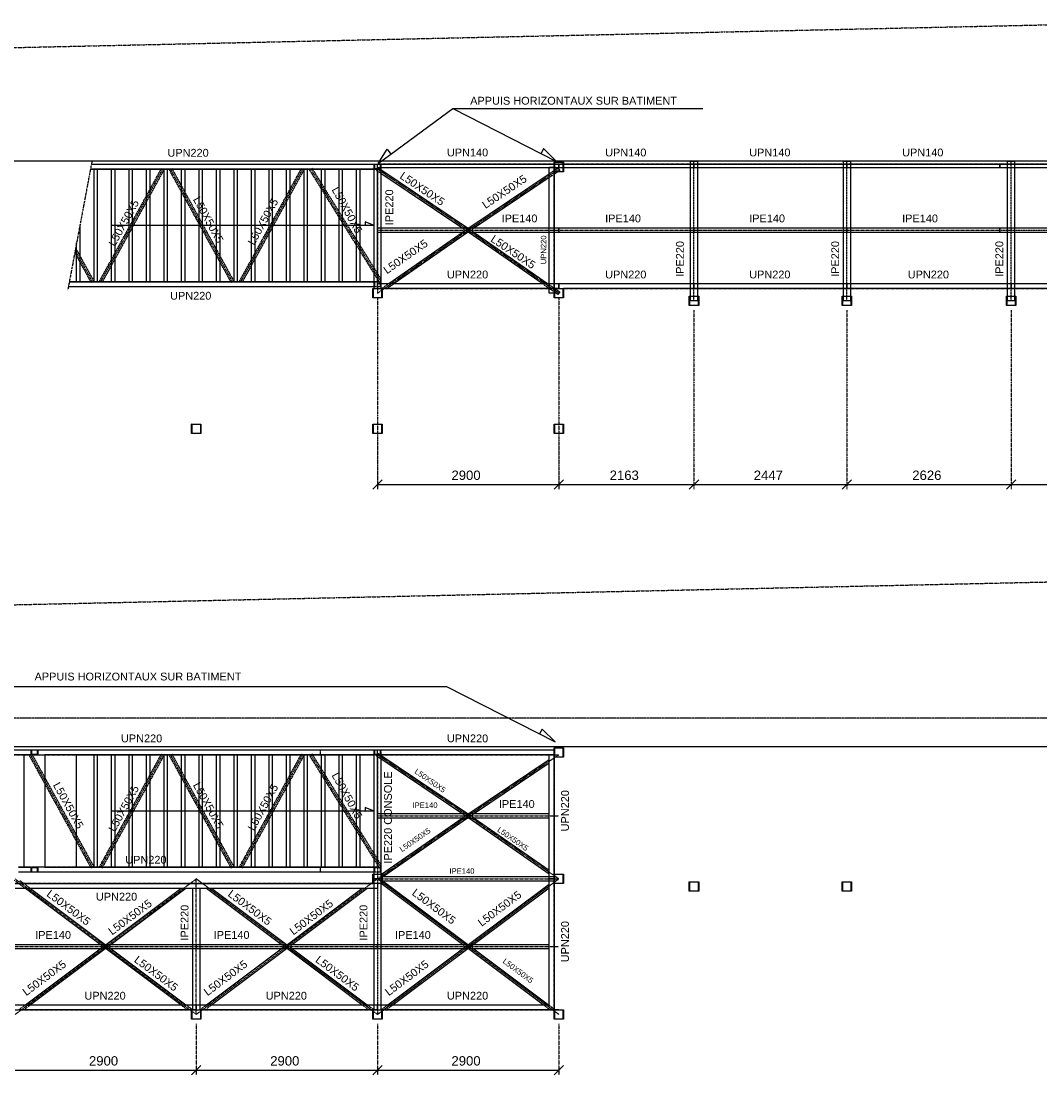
# Model space of a CAD drawing. Header units: millimetres. Extents: x -6159 to 201309, y -25780 to 10326.
# Tile 99 of 128: x 162693 to 164323, y -3581 to -1895. Entities that reach past the tile are written whole.
import ezdxf

# ---------------------------------------------------------------- set-up
doc = ezdxf.new("R2010")
doc.units = ezdxf.units.MM
for name, pattern in [('CENTER', [2, 1.25, -0.25, 0.25, -0.25]), ('DASHED', [0.75, 0.5, -0.25]), ('PHANTOM', [2.5, 1.25, -0.25, 0.25, -0.25, 0.25, -0.25])]:
    doc.linetypes.add(name, pattern=pattern)
for name, color, linetype in [('STRUCAD_01', 4, 'Continuous'), ('STRUCAD_05', 5, 'CENTER'), ('STRUCAD_10', 7, 'DASHED'), ('STRUCAD_15', 7, 'PHANTOM'), ('STRUCADDIM', 7, 'Continuous'), ('STRUCADDTX', 3, 'Continuous'), ('STRUCADSTK', 2, 'Continuous')]:
    doc.layers.add(name, color=color, linetype=linetype)
doc.styles.get("Standard").update_dxf_attribs({"font": 'arial.ttf'})

msp = doc.modelspace()

# ---------------------------------------------------------------- linework, layer by layer
at = {"layer": 'STRUCAD_01', "color": 4, "linetype": 'PHANTOM'}
for p, q in [((162248.427, -1946.787), (164604.097, -1894.852)), ((162262.472, -2838.042), (165679.607, -2762.702))]:
    msp.add_line(p, q, dxfattribs=at)
at = {"layer": 'STRUCAD_01', "color": 4, "linetype": 'Continuous'}
for p, q in [((164426.652, -2118.862), (162386.052, -2118.857)), ((162805.697, -2123.862), (163258.052, -2123.862)), ((163258.052, -2123.862), (163263.552, -2123.862)), ((163258.052, -2123.862), (163258.512, -2123.862)), ((163258.052, -2131.862), (163258.052, -2123.862)), ((163258.512, -2123.862), (163258.817, -2130.962)), ((163263.552, -2129.862), (163263.552, -2123.862)), ((163263.552, -2123.862), (163546.052, -2123.862)), ((163546.052, -2135.862), (163546.052, -2120.862)), ((163546.052, -2120.862), (163561.052, -2120.862)), ((163546.552, -2121.362), (163546.552, -2135.362)), ((163560.552, -2121.362), (163546.552, -2121.362)), ((163546.552, -2123.862), (163553.552, -2123.862)), ((163553.552, -2129.862), (163553.552, -2123.862)), ((163553.552, -2123.862), (163560.552, -2123.862)), ((163553.552, -2123.862), (163553.552, -2129.862)), ((163560.552, -2135.362), (163560.552, -2121.362)), ((163561.052, -2120.862), (163561.052, -2135.862)), ((163561.052, -2123.862), (163769.852, -2123.862)), ((163764.352, -2335.062), (163764.352, -2118.862)), ((163764.352, -2118.862), (163775.352, -2118.862)), ((163769.852, -2123.862), (163769.852, -2129.862)), ((163769.852, -2129.862), (163769.852, -2123.862)), ((163769.852, -2123.862), (164014.552, -2123.862)), ((163775.352, -2118.862), (163775.352, -2335.062)), ((164009.052, -2335.062), (164009.052, -2118.862)), ((164009.052, -2118.862), (164020.052, -2118.862)), ((164014.552, -2123.862), (164014.552, -2129.862)), ((164014.552, -2129.862), (164014.552, -2123.862)), ((164014.552, -2123.862), (164259.252, -2123.862)), ((164020.052, -2118.862), (164020.052, -2335.062)), ((164259.252, -2123.862), (164259.252, -2129.862)), ((164259.252, -2129.862), (164259.252, -2123.862)), ((164259.252, -2123.862), (164539.752, -2123.862)), ((164271.652, -2335.062), (164271.652, -2118.862)), ((164271.652, -2118.862), (164282.652, -2118.862)), ((164282.652, -2118.862), (164282.652, -2335.062)), ((162804.197, -2131.862), (162815.052, -2131.862)), ((163258.052, -2131.862), (162804.197, -2131.862)), ((162810.052, -2131.862), (162843.052, -2131.862)), ((162810.052, -2311.862), (162810.052, -2131.862)), ((162838.052, -2131.862), (162871.052, -2131.862)), ((162838.052, -2311.862), (162838.052, -2131.862)), ((162866.052, -2131.862), (162899.052, -2131.862)), ((162866.052, -2311.862), (162866.052, -2131.862)), ((162894.052, -2131.862), (162927.052, -2131.862)), ((162894.052, -2311.862), (162894.052, -2131.862)), ((162922.052, -2131.862), (162955.052, -2131.862)), ((162922.052, -2311.862), (162922.052, -2131.862)), ((162950.052, -2131.862), (162983.052, -2131.862)), ((162950.052, -2311.862), (162950.052, -2131.862)), ((162978.052, -2131.862), (163011.052, -2131.862)), ((162978.052, -2311.862), (162978.052, -2131.862)), ((163006.052, -2131.862), (163039.052, -2131.862)), ((163006.052, -2311.862), (163006.052, -2131.862)), ((163034.052, -2131.862), (163067.052, -2131.862)), ((163034.052, -2311.862), (163034.052, -2131.862)), ((163062.052, -2131.862), (163095.052, -2131.862)), ((163062.052, -2311.862), (163062.052, -2131.862)), ((163090.052, -2131.862), (163123.052, -2131.862)), ((163090.052, -2311.862), (163090.052, -2131.862)), ((163118.052, -2131.862), (163151.052, -2131.862)), ((163118.052, -2311.862), (163118.052, -2131.862)), ((163146.052, -2131.862), (163179.052, -2131.862)), ((163146.052, -2311.862), (163146.052, -2131.862)), ((163174.052, -2131.862), (163207.052, -2131.862)), ((163174.052, -2311.862), (163174.052, -2131.862)), ((163202.052, -2131.862), (163235.052, -2131.862)), ((163202.052, -2311.862), (163202.052, -2131.862)), ((163230.052, -2131.862), (163258.052, -2131.862)), ((163230.052, -2311.862), (163230.052, -2131.862)), ((163268.817, -2131.862), (163258.052, -2131.862)), ((163258.052, -2311.862), (163258.052, -2131.862)), ((163258.817, -2130.962), (163268.057, -2130.962)), ((163259.737, -2131.862), (163269.052, -2131.862)), ((163546.052, -2129.862), (163263.552, -2129.862)), ((163264.157, -2130.962), (163264.897, -2129.862)), ((163265.057, -2129.862), (163266.692, -2130.962)), ((163268.057, -2130.962), (163268.102, -2129.862)), ((163268.817, -2129.862), (163268.817, -2131.862)), ((163269.052, -2131.862), (163269.052, -2322.862)), ((163269.052, -2132.547), (163407.602, -2225.712)), ((163398.642, -2225.712), (163269.052, -2138.572)), ((163409.502, -2225.712), (163538.052, -2139.272)), ((163538.052, -2330.362), (163538.052, -2128.362)), ((163538.052, -2128.362), (163546.052, -2128.362)), ((163546.052, -2128.362), (163546.052, -2322.862)), ((163552.082, -2135.862), (163546.052, -2139.917)), ((163561.052, -2135.862), (163546.052, -2135.862)), ((163546.552, -2133.557), (163552.047, -2129.862)), ((163553.552, -2129.862), (163546.552, -2129.862)), ((163546.552, -2135.362), (163560.552, -2135.362)), ((163552.207, -2129.862), (163554.947, -2133.937)), ((163554.947, -2133.937), (163552.827, -2135.362)), ((163560.552, -2129.862), (163553.552, -2129.862)), ((163769.852, -2129.862), (163561.052, -2129.862)), ((164014.552, -2129.862), (163769.852, -2129.862)), ((164259.252, -2129.862), (164014.552, -2129.862)), ((164539.752, -2129.862), (164259.252, -2129.862)), ((163538.052, -2145.297), (163418.462, -2225.712)), ((163258.052, -2221.862), (162838.052, -2221.862)), ((163258.052, -2221.862), (163243.507, -2216.037)), ((163243.507, -2216.037), (163243.507, -2221.862)), ((163263.552, -2233.012), (163263.552, -2225.712)), ((163263.552, -2225.712), (163553.552, -2225.712)), ((163553.552, -2225.712), (163553.552, -2233.012)), ((163553.552, -2233.012), (163553.552, -2225.712)), ((163553.552, -2225.712), (163769.852, -2225.712)), ((163769.852, -2225.712), (163769.852, -2233.012)), ((163769.852, -2233.012), (163769.852, -2225.712)), ((163769.852, -2225.712), (164014.552, -2225.712)), ((164014.552, -2225.712), (164014.552, -2233.012)), ((164014.552, -2233.012), (164014.552, -2225.712)), ((164014.552, -2225.712), (164259.252, -2225.712)), ((164259.252, -2225.712), (164259.252, -2233.012)), ((164259.252, -2233.012), (164259.252, -2225.712)), ((164259.252, -2225.712), (164539.752, -2225.712)), ((163553.552, -2233.012), (163263.552, -2233.012)), ((163281.432, -2314.862), (163398.937, -2233.012)), ((163407.687, -2233.012), (163290.177, -2314.862)), ((163526.927, -2314.862), (163409.417, -2233.012)), ((163418.167, -2233.012), (163535.672, -2314.862)), ((163769.852, -2233.012), (163553.552, -2233.012)), ((164014.552, -2233.012), (163769.852, -2233.012)), ((164259.252, -2233.012), (164014.552, -2233.012)), ((164539.752, -2233.012), (164259.252, -2233.012)), ((162782.052, -2311.862), (162782.052, -2249.892)), ((163258.052, -2319.862), (162768.922, -2319.862)), ((162782.052, -2311.862), (162770.422, -2311.862)), ((162770.422, -2311.862), (163258.052, -2311.862)), ((162810.052, -2311.862), (162782.052, -2311.862)), ((162838.052, -2311.862), (162810.052, -2311.862)), ((162866.052, -2311.862), (162838.052, -2311.862)), ((162894.052, -2311.862), (162866.052, -2311.862)), ((162922.052, -2311.862), (162894.052, -2311.862)), ((162950.052, -2311.862), (162922.052, -2311.862)), ((162978.052, -2311.862), (162950.052, -2311.862)), ((163006.052, -2311.862), (162978.052, -2311.862)), ((163034.052, -2311.862), (163006.052, -2311.862)), ((163062.052, -2311.862), (163034.052, -2311.862)), ((163090.052, -2311.862), (163062.052, -2311.862)), ((163118.052, -2311.862), (163090.052, -2311.862)), ((163146.052, -2311.862), (163118.052, -2311.862)), ((163174.052, -2311.862), (163146.052, -2311.862)), ((163202.052, -2311.862), (163174.052, -2311.862)), ((163230.052, -2311.862), (163202.052, -2311.862)), ((163256.052, -2337.862), (163256.052, -2322.862)), ((163256.052, -2322.862), (163271.052, -2322.862)), ((163256.552, -2323.362), (163256.552, -2337.362)), ((163270.552, -2323.362), (163256.552, -2323.362)), ((163258.052, -2311.862), (163259.737, -2311.862)), ((163258.052, -2319.862), (163258.052, -2311.862)), ((163258.512, -2319.862), (163258.052, -2319.862)), ((163258.052, -2322.862), (163258.052, -2319.862)), ((163258.052, -2322.862), (163258.052, -2323.362)), ((163258.817, -2312.762), (163258.512, -2319.862)), ((163259.737, -2312.762), (163258.817, -2312.762)), ((163263.552, -2322.862), (163263.552, -2314.862)), ((163263.552, -2314.862), (163553.552, -2314.862)), ((163269.052, -2323.362), (163269.052, -2322.862)), ((163269.052, -2323.482), (163269.227, -2323.362)), ((163270.552, -2337.362), (163270.552, -2323.362)), ((163553.552, -2322.862), (163271.052, -2322.862)), ((163271.052, -2322.862), (163271.052, -2337.862)), ((163546.052, -2337.862), (163546.052, -2322.862)), ((163546.052, -2322.862), (163561.052, -2322.862)), ((163546.552, -2323.362), (163546.552, -2337.362)), ((163560.552, -2323.362), (163546.552, -2323.362)), ((163547.877, -2323.362), (163554.982, -2328.312)), ((163553.552, -2314.862), (163553.552, -2322.862)), ((163553.552, -2322.862), (163553.552, -2314.862)), ((163553.552, -2314.862), (163769.852, -2314.862)), ((163560.552, -2337.362), (163560.552, -2323.362)), ((163769.852, -2322.862), (163561.052, -2322.862)), ((163561.052, -2322.862), (163561.052, -2337.862)), ((163769.852, -2314.862), (163769.852, -2322.862)), ((163769.852, -2322.862), (163769.852, -2314.862)), ((163769.852, -2314.862), (164014.552, -2314.862)), ((164014.552, -2322.862), (163769.852, -2322.862)), ((164014.552, -2314.862), (164014.552, -2322.862)), ((164014.552, -2322.862), (164014.552, -2314.862)), ((164014.552, -2314.862), (164277.152, -2314.862)), ((164277.152, -2322.862), (164014.552, -2322.862)), ((164277.152, -2314.862), (164277.152, -2322.862)), ((164277.152, -2322.862), (164277.152, -2314.862)), ((164277.152, -2314.862), (164539.752, -2314.862)), ((164539.752, -2322.862), (164277.152, -2322.862)), ((163271.052, -2337.862), (163256.052, -2337.862)), ((163256.552, -2337.362), (163270.552, -2337.362)), ((163546.052, -2330.362), (163538.052, -2330.362)), ((163561.052, -2337.862), (163546.052, -2337.862)), ((163552.122, -2332.412), (163546.552, -2328.532)), ((163546.552, -2337.362), (163560.552, -2337.362)), ((163554.982, -2328.312), (163552.122, -2332.412)), ((163762.352, -2350.062), (163762.352, -2335.062)), ((163762.352, -2335.062), (163777.352, -2335.062)), ((163762.852, -2335.562), (163762.852, -2349.562)), ((163776.852, -2335.562), (163762.852, -2335.562)), ((163764.352, -2342.562), (163764.352, -2335.562)), ((163775.352, -2342.562), (163764.352, -2342.562)), ((163775.352, -2335.562), (163775.352, -2342.562)), ((163776.852, -2349.562), (163776.852, -2335.562)), ((163777.352, -2335.062), (163777.352, -2350.062)), ((164007.052, -2350.062), (164007.052, -2335.062)), ((164007.052, -2335.062), (164022.052, -2335.062)), ((164007.552, -2335.562), (164007.552, -2349.562)), ((164021.552, -2335.562), (164007.552, -2335.562)), ((164009.052, -2342.562), (164009.052, -2335.562)), ((164020.052, -2342.562), (164009.052, -2342.562)), ((164020.052, -2335.562), (164020.052, -2342.562)), ((164021.552, -2349.562), (164021.552, -2335.562)), ((164022.052, -2335.062), (164022.052, -2350.062)), ((164269.652, -2350.062), (164269.652, -2335.062)), ((164269.652, -2335.062), (164284.652, -2335.062)), ((164270.152, -2335.562), (164270.152, -2349.562)), ((164284.152, -2335.562), (164270.152, -2335.562)), ((164271.652, -2342.562), (164271.652, -2335.562)), ((164282.652, -2342.562), (164271.652, -2342.562)), ((164282.652, -2335.562), (164282.652, -2342.562)), ((164284.152, -2349.562), (164284.152, -2335.562)), ((164284.652, -2335.062), (164284.652, -2350.062)), ((163777.352, -2350.062), (163762.352, -2350.062)), ((163762.852, -2349.562), (163776.852, -2349.562)), ((164022.052, -2350.062), (164007.052, -2350.062)), ((164007.552, -2349.562), (164021.552, -2349.562)), ((164284.652, -2350.062), (164269.652, -2350.062)), ((164270.152, -2349.562), (164284.152, -2349.562)), ((162966.052, -2554.862), (162966.052, -2539.862)), ((162966.052, -2539.862), (162966.202, -2540.012)), ((162966.202, -2540.012), (162966.052, -2539.862)), ((162966.052, -2539.862), (162981.052, -2539.862)), ((162966.202, -2554.712), (162966.202, -2540.012)), ((162966.202, -2540.012), (162980.902, -2540.012)), ((162980.902, -2540.012), (162980.902, -2554.712)), ((162981.052, -2539.862), (162981.052, -2554.862)), ((163256.052, -2554.862), (163256.052, -2539.862)), ((163256.052, -2539.862), (163256.202, -2540.012)), ((163256.202, -2540.012), (163256.052, -2539.862)), ((163256.052, -2539.862), (163271.052, -2539.862)), ((163256.202, -2554.712), (163256.202, -2540.012)), ((163256.202, -2540.012), (163270.902, -2540.012)), ((163270.902, -2540.012), (163270.902, -2554.712)), ((163271.052, -2539.862), (163271.052, -2554.862)), ((163546.052, -2554.862), (163546.052, -2539.862)), ((163546.052, -2539.862), (163546.202, -2540.012)), ((163546.202, -2540.012), (163546.052, -2539.862)), ((163546.052, -2539.862), (163561.052, -2539.862)), ((163546.202, -2554.712), (163546.202, -2540.012)), ((163546.202, -2540.012), (163560.902, -2540.012)), ((163560.902, -2540.012), (163560.902, -2554.712)), ((163561.052, -2539.862), (163561.052, -2554.862)), ((162981.052, -2554.862), (162966.052, -2554.862)), ((162980.902, -2554.712), (162966.202, -2554.712)), ((163271.052, -2554.862), (163256.052, -2554.862)), ((163270.902, -2554.712), (163256.202, -2554.712)), ((163561.052, -2554.862), (163546.052, -2554.862)), ((163560.902, -2554.712), (163546.202, -2554.712)), ((164426.652, -3055.917), (162386.052, -3055.917)), ((162664.707, -3060.917), (162709.267, -3060.917)), ((162709.267, -3068.917), (162664.707, -3068.917)), ((162698.052, -3068.917), (162709.267, -3068.917)), ((162698.052, -3248.917), (162698.052, -3068.917)), ((162709.267, -3060.917), (162719.572, -3060.917)), ((162709.267, -3060.917), (162709.727, -3060.917)), ((162709.267, -3068.917), (162709.267, -3060.917)), ((162720.032, -3068.917), (162709.267, -3068.917)), ((162709.727, -3060.917), (162710.027, -3068.017)), ((162710.027, -3068.017), (162719.267, -3068.017)), ((162712.797, -3068.917), (162731.052, -3068.917)), ((162719.267, -3068.017), (162719.572, -3060.917)), ((162719.572, -3060.917), (162720.032, -3060.917)), ((162720.032, -3060.917), (163258.052, -3060.917)), ((162720.032, -3060.917), (162720.032, -3068.917)), ((163258.052, -3068.917), (162731.052, -3068.917)), ((162731.052, -3068.917), (162731.052, -3248.917)), ((162782.052, -3068.917), (162815.052, -3068.917)), ((162782.052, -3248.917), (162782.052, -3068.917)), ((162810.052, -3068.917), (162843.052, -3068.917)), ((162810.052, -3248.917), (162810.052, -3068.917)), ((162838.052, -3068.917), (162871.052, -3068.917)), ((162838.052, -3248.917), (162838.052, -3068.917)), ((162866.052, -3068.917), (162899.052, -3068.917)), ((162866.052, -3248.917), (162866.052, -3068.917)), ((162894.052, -3068.917), (162927.052, -3068.917)), ((162894.052, -3248.917), (162894.052, -3068.917)), ((162922.052, -3068.917), (162955.052, -3068.917)), ((162922.052, -3248.917), (162922.052, -3068.917)), ((162950.052, -3068.917), (162983.052, -3068.917)), ((162950.052, -3248.917), (162950.052, -3068.917)), ((162978.052, -3068.917), (163011.052, -3068.917)), ((162978.052, -3248.917), (162978.052, -3068.917)), ((163006.052, -3068.917), (163039.052, -3068.917)), ((163006.052, -3248.917), (163006.052, -3068.917)), ((163034.052, -3068.917), (163067.052, -3068.917)), ((163034.052, -3248.917), (163034.052, -3068.917)), ((163062.052, -3068.917), (163095.052, -3068.917)), ((163062.052, -3248.917), (163062.052, -3068.917)), ((163090.052, -3068.917), (163123.052, -3068.917)), ((163090.052, -3248.917), (163090.052, -3068.917)), ((163118.052, -3068.917), (163151.052, -3068.917)), ((163118.052, -3248.917), (163118.052, -3068.917)), ((163146.052, -3068.917), (163179.052, -3068.917)), ((163146.052, -3248.917), (163146.052, -3068.917)), ((163174.052, -3068.917), (163207.052, -3068.917)), ((163174.052, -3248.917), (163174.052, -3068.917)), ((163202.052, -3068.917), (163235.052, -3068.917)), ((163202.052, -3248.917), (163202.052, -3068.917)), ((163230.052, -3068.917), (163258.052, -3068.917)), ((163230.052, -3248.917), (163230.052, -3068.917)), ((163258.052, -3060.917), (163263.552, -3060.917)), ((163258.052, -3060.917), (163258.512, -3060.917)), ((163258.052, -3068.917), (163258.052, -3060.917)), ((163263.552, -3068.917), (163258.052, -3068.917)), ((163258.052, -3248.917), (163258.052, -3068.917)), ((163258.512, -3060.917), (163258.817, -3068.017)), ((163258.817, -3068.017), (163263.552, -3068.017)), ((163259.737, -3068.917), (163269.052, -3068.917)), ((163263.552, -3068.917), (163263.552, -3060.917)), ((163263.552, -3060.917), (163546.052, -3060.917)), ((163546.052, -3068.917), (163263.552, -3068.917)), ((163269.052, -3068.917), (163269.052, -3259.917)), ((163538.052, -3267.417), (163538.052, -3068.917)), ((163546.052, -3072.917), (163546.052, -3057.917)), ((163546.052, -3057.917), (163561.052, -3057.917)), ((163546.552, -3060.917), (163546.052, -3060.917)), ((163546.052, -3065.417), (163546.052, -3259.917)), ((163546.052, -3068.917), (163546.552, -3068.917)), ((163546.552, -3058.417), (163546.552, -3072.417)), ((163560.552, -3058.417), (163546.552, -3058.417)), ((163560.552, -3072.417), (163560.552, -3058.417)), ((163561.052, -3057.917), (163561.052, -3072.917)), ((163269.052, -3069.602), (163407.602, -3162.767)), ((163398.642, -3162.767), (163269.052, -3075.627)), ((163409.502, -3162.767), (163538.052, -3076.327)), ((163538.052, -3082.352), (163418.462, -3162.767)), ((163561.052, -3072.917), (163546.052, -3072.917)), ((163546.552, -3072.417), (163560.552, -3072.417)), ((163258.052, -3158.917), (163243.507, -3153.092)), ((163243.507, -3153.092), (163243.507, -3158.917)), ((163258.052, -3158.917), (162838.052, -3158.917)), ((163263.552, -3170.067), (163263.552, -3162.767)), ((163263.552, -3162.767), (163538.052, -3162.767)), ((163538.052, -3170.067), (163263.552, -3170.067)), ((163269.947, -3259.917), (163398.937, -3170.067)), ((163407.687, -3170.067), (163273.167, -3263.767)), ((163538.052, -3259.667), (163409.417, -3170.067)), ((163418.167, -3170.067), (163538.052, -3253.572)), ((162689.052, -3248.917), (162709.267, -3248.917)), ((162709.267, -3248.917), (162720.032, -3248.917)), ((162709.267, -3256.917), (162709.267, -3248.917)), ((162710.027, -3249.817), (162709.727, -3256.917)), ((162719.267, -3249.817), (162710.027, -3249.817)), ((162731.052, -3248.917), (162712.797, -3248.917)), ((162719.572, -3256.917), (162719.267, -3249.817)), ((162720.032, -3248.917), (162720.032, -3256.917)), ((162731.052, -3248.917), (163258.052, -3248.917)), ((162810.052, -3248.917), (162782.052, -3248.917)), ((162838.052, -3248.917), (162810.052, -3248.917)), ((162866.052, -3248.917), (162838.052, -3248.917)), ((162894.052, -3248.917), (162866.052, -3248.917)), ((162922.052, -3248.917), (162894.052, -3248.917)), ((162950.052, -3248.917), (162922.052, -3248.917)), ((162978.052, -3248.917), (162950.052, -3248.917)), ((163006.052, -3248.917), (162978.052, -3248.917)), ((163034.052, -3248.917), (163006.052, -3248.917)), ((163062.052, -3248.917), (163034.052, -3248.917)), ((163090.052, -3248.917), (163062.052, -3248.917)), ((163118.052, -3248.917), (163090.052, -3248.917)), ((163146.052, -3248.917), (163118.052, -3248.917)), ((163174.052, -3248.917), (163146.052, -3248.917)), ((163202.052, -3248.917), (163174.052, -3248.917)), ((163230.052, -3248.917), (163202.052, -3248.917)), ((163258.052, -3248.917), (163259.737, -3248.917)), ((163258.052, -3256.917), (163258.052, -3248.917)), ((163258.817, -3249.817), (163258.512, -3256.917)), ((163259.737, -3249.817), (163258.817, -3249.817)), ((162709.267, -3256.917), (162689.052, -3256.917)), ((162691.052, -3269.907), (162697.747, -3274.917)), ((162709.727, -3256.917), (162709.267, -3256.917)), ((162719.572, -3256.917), (162709.727, -3256.917)), ((162720.032, -3256.917), (162719.572, -3256.917)), ((163258.052, -3256.917), (162720.032, -3256.917)), ((163256.052, -3274.917), (163256.052, -3259.917)), ((163256.052, -3259.917), (163271.052, -3259.917)), ((163256.552, -3260.417), (163256.552, -3274.417)), ((163270.552, -3260.417), (163256.552, -3260.417)), ((163258.512, -3256.917), (163258.052, -3256.917)), ((163258.052, -3259.917), (163258.052, -3256.917)), ((163258.052, -3267.417), (163258.052, -3260.417)), ((163269.052, -3267.417), (163258.052, -3267.417)), ((163258.052, -3267.417), (163269.052, -3267.417)), ((163258.052, -3274.417), (163258.052, -3267.417)), ((163269.052, -3260.417), (163269.052, -3267.417)), ((163269.052, -3260.537), (163269.227, -3260.417)), ((163269.052, -3267.417), (163269.052, -3274.417)), ((163270.552, -3274.417), (163270.552, -3260.417)), ((163271.052, -3263.767), (163270.552, -3263.767)), ((163270.552, -3271.067), (163271.052, -3271.067)), ((163271.052, -3259.917), (163271.052, -3274.917)), ((163271.052, -3263.767), (163546.052, -3263.767)), ((163546.052, -3271.067), (163271.052, -3271.067)), ((163272.602, -3271.067), (163407.847, -3372.267)), ((163538.052, -3267.417), (163546.052, -3267.417)), ((163546.052, -3267.417), (163538.052, -3267.417)), ((163538.052, -3468.917), (163538.052, -3267.417)), ((163546.052, -3274.917), (163546.052, -3259.917)), ((163546.052, -3259.917), (163561.052, -3259.917)), ((163546.552, -3263.767), (163546.052, -3263.767)), ((163546.052, -3267.417), (163546.052, -3476.917)), ((163546.052, -3271.067), (163546.552, -3271.067)), ((163546.552, -3260.417), (163546.552, -3274.417)), ((163560.552, -3260.417), (163546.552, -3260.417)), ((163560.552, -3274.417), (163560.552, -3260.417)), ((163561.052, -3259.917), (163561.052, -3274.917)), ((162683.552, -3274.917), (163256.052, -3274.917)), ((163263.552, -3282.917), (162683.552, -3282.917)), ((162819.502, -3372.267), (162700.092, -3282.917)), ((162708.437, -3282.917), (162827.847, -3372.267)), ((162829.257, -3372.267), (162948.667, -3282.917)), ((162957.012, -3282.917), (162837.602, -3372.267)), ((162968.052, -3274.657), (162967.702, -3274.917)), ((162968.052, -3476.917), (162968.052, -3282.917)), ((162979.402, -3274.917), (162979.052, -3274.657)), ((162979.052, -3282.917), (162979.052, -3476.917)), ((163109.502, -3372.267), (162990.092, -3282.917)), ((162998.437, -3282.917), (163117.847, -3372.267)), ((163119.257, -3372.267), (163238.667, -3282.917)), ((163247.012, -3282.917), (163127.602, -3372.267)), ((163271.052, -3274.917), (163256.052, -3274.917)), ((163256.552, -3274.417), (163270.552, -3274.417)), ((163258.052, -3476.917), (163258.052, -3274.917)), ((163263.552, -3274.917), (163263.552, -3282.917)), ((163269.052, -3274.917), (163269.052, -3476.917)), ((163399.502, -3372.267), (163269.402, -3274.917)), ((163409.257, -3372.267), (163538.052, -3275.892)), ((163538.052, -3282.137), (163417.602, -3372.267)), ((163561.052, -3274.917), (163546.052, -3274.917)), ((163546.552, -3274.417), (163560.552, -3274.417)), ((163762.352, -3287.117), (163762.352, -3272.117)), ((163762.352, -3272.117), (163777.352, -3272.117)), ((163777.352, -3287.117), (163762.352, -3287.117)), ((163762.852, -3272.617), (163762.852, -3286.617)), ((163776.852, -3272.617), (163762.852, -3272.617)), ((163762.852, -3286.617), (163776.852, -3286.617)), ((163776.852, -3286.617), (163776.852, -3272.617)), ((163777.352, -3272.117), (163777.352, -3287.117)), ((164007.052, -3287.117), (164007.052, -3272.117)), ((164007.052, -3272.117), (164022.052, -3272.117)), ((164022.052, -3287.117), (164007.052, -3287.117)), ((164007.552, -3272.617), (164007.552, -3286.617)), ((164021.552, -3272.617), (164007.552, -3272.617)), ((164007.552, -3286.617), (164021.552, -3286.617)), ((164021.552, -3286.617), (164021.552, -3272.617)), ((164022.052, -3272.117), (164022.052, -3287.117)), ((162683.552, -3372.267), (162973.552, -3372.267)), ((162973.552, -3372.267), (162973.552, -3379.567)), ((162973.552, -3379.567), (162973.552, -3372.267)), ((162973.552, -3372.267), (163263.552, -3372.267)), ((163263.552, -3372.267), (163263.552, -3379.567)), ((163263.552, -3379.567), (163263.552, -3372.267)), ((163263.552, -3372.267), (163538.052, -3372.267)), ((162973.552, -3379.567), (162683.552, -3379.567)), ((162700.092, -3468.917), (162819.502, -3379.567)), ((162827.847, -3379.567), (162708.437, -3468.917)), ((162948.667, -3468.917), (162829.257, -3379.567)), ((162837.602, -3379.567), (162957.012, -3468.917)), ((163263.552, -3379.567), (162973.552, -3379.567)), ((162990.092, -3468.917), (163109.502, -3379.567)), ((163117.847, -3379.567), (162998.437, -3468.917)), ((163238.667, -3468.917), (163119.257, -3379.567)), ((163127.602, -3379.567), (163247.012, -3468.917)), ((163538.052, -3379.567), (163263.552, -3379.567)), ((163280.092, -3468.917), (163399.502, -3379.567)), ((163407.847, -3379.567), (163288.437, -3468.917)), ((163528.667, -3468.917), (163409.257, -3379.567)), ((163417.602, -3379.567), (163537.012, -3468.917)), ((162683.552, -3468.917), (162973.552, -3468.917)), ((162973.552, -3468.917), (162973.552, -3476.917)), ((162973.552, -3476.917), (162973.552, -3468.917)), ((162973.552, -3468.917), (163263.552, -3468.917)), ((163263.552, -3476.917), (163263.552, -3468.917)), ((163263.552, -3468.917), (163263.552, -3476.917)), ((163263.552, -3468.917), (163538.052, -3468.917)), ((162973.552, -3476.917), (162691.052, -3476.917)), ((162966.052, -3491.917), (162966.052, -3476.917)), ((162966.052, -3476.917), (162981.052, -3476.917)), ((162966.552, -3477.417), (162966.552, -3491.417)), ((162980.552, -3477.417), (162966.552, -3477.417)), ((162968.052, -3476.917), (162968.052, -3477.417)), ((162979.052, -3477.417), (162979.052, -3476.917)), ((162980.552, -3491.417), (162980.552, -3477.417)), ((163263.552, -3476.917), (162981.052, -3476.917)), ((162981.052, -3476.917), (162981.052, -3491.917)), ((163256.052, -3491.917), (163256.052, -3476.917)), ((163256.052, -3476.917), (163271.052, -3476.917)), ((163256.552, -3477.417), (163256.552, -3491.417)), ((163270.552, -3477.417), (163256.552, -3477.417)), ((163258.052, -3476.917), (163258.052, -3477.417)), ((163269.052, -3477.417), (163269.052, -3476.917)), ((163270.552, -3491.417), (163270.552, -3477.417)), ((163553.552, -3476.917), (163271.052, -3476.917)), ((163271.052, -3476.917), (163271.052, -3491.917)), ((163546.052, -3491.917), (163546.052, -3476.917)), ((163546.052, -3476.917), (163561.052, -3476.917)), ((163546.552, -3477.417), (163546.552, -3491.417)), ((163560.552, -3477.417), (163546.552, -3477.417)), ((163560.552, -3491.417), (163560.552, -3477.417)), ((163561.052, -3476.917), (163561.052, -3491.917)), ((162981.052, -3491.917), (162966.052, -3491.917)), ((162966.552, -3491.417), (162980.552, -3491.417)), ((163271.052, -3491.917), (163256.052, -3491.917)), ((163256.552, -3491.417), (163270.552, -3491.417)), ((163561.052, -3491.917), (163546.052, -3491.917)), ((163546.552, -3491.417), (163560.552, -3491.417))]:
    msp.add_line(p, q, dxfattribs=at)
at = {"layer": 'STRUCAD_05', "color": 5, "linetype": 'CENTER'}
for p, q in [((163553.552, -2123.862), (163263.552, -2123.862)), ((163769.852, -2123.862), (163553.552, -2123.862)), ((163769.852, -2342.562), (163769.852, -2118.862)), ((164014.552, -2123.862), (163769.852, -2123.862)), ((164014.552, -2342.562), (164014.552, -2118.862)), ((164259.252, -2123.862), (164014.552, -2123.862)), ((164539.752, -2123.862), (164259.252, -2123.862)), ((164277.152, -2342.562), (164277.152, -2118.862)), ((162804.197, -2131.862), (163258.052, -2131.862)), ((162815.052, -2131.862), (162815.052, -2311.862)), ((162820.817, -2311.862), (162919.737, -2131.862)), ((162843.052, -2131.862), (162843.052, -2311.862)), ((162871.052, -2131.862), (162871.052, -2311.862)), ((162899.052, -2131.862), (162899.052, -2311.862)), ((162927.052, -2131.862), (162927.052, -2311.862)), ((163031.497, -2312.037), (162932.577, -2132.037)), ((162955.052, -2131.862), (162955.052, -2311.862)), ((162983.052, -2131.862), (162983.052, -2311.862)), ((163011.052, -2131.862), (163011.052, -2311.862)), ((163039.052, -2131.862), (163039.052, -2311.862)), ((163044.817, -2311.862), (163143.737, -2131.862)), ((163067.052, -2131.862), (163067.052, -2311.862)), ((163095.052, -2131.862), (163095.052, -2311.862)), ((163123.052, -2131.862), (163123.052, -2311.862)), ((163151.052, -2131.862), (163151.052, -2311.862)), ((163268.817, -2311.862), (163156.817, -2131.862)), ((163179.052, -2131.862), (163179.052, -2311.862)), ((163207.052, -2131.862), (163207.052, -2311.862)), ((163235.052, -2131.862), (163235.052, -2311.862)), ((163263.052, -2131.862), (163263.052, -2311.862)), ((163263.552, -2131.862), (163263.552, -2330.362)), ((163408.552, -2229.362), (163263.552, -2131.862)), ((163408.552, -2229.362), (163553.552, -2131.862)), ((163546.052, -2330.362), (163546.052, -2128.362)), ((162787.052, -2223.247), (162787.052, -2311.862)), ((163263.552, -2229.362), (163553.552, -2229.362)), ((163263.552, -2330.362), (163408.552, -2229.362)), ((163553.552, -2330.362), (163408.552, -2229.362)), ((163553.552, -2229.362), (163769.852, -2229.362)), ((163769.852, -2229.362), (164014.552, -2229.362)), ((164014.552, -2229.362), (164259.252, -2229.362)), ((164259.252, -2229.362), (164539.752, -2229.362)), ((162807.497, -2312.037), (162779.832, -2261.702)), ((163258.052, -2311.862), (162770.422, -2311.862)), ((163263.552, -2322.862), (163553.552, -2322.862)), ((163553.552, -2322.862), (163769.852, -2322.862)), ((163769.852, -2322.862), (164014.552, -2322.862)), ((164014.552, -2322.862), (164277.152, -2322.862)), ((164277.152, -2322.862), (164539.752, -2322.862)), ((162664.707, -3068.917), (163258.052, -3068.917)), ((162664.707, -3068.917), (162709.267, -3068.917)), ((162807.497, -3249.092), (162708.577, -3069.092)), ((162731.052, -3068.917), (162731.052, -3248.917)), ((162815.052, -3068.917), (162815.052, -3248.917)), ((162820.817, -3248.917), (162919.737, -3068.917)), ((162843.052, -3068.917), (162843.052, -3248.917)), ((162871.052, -3068.917), (162871.052, -3248.917)), ((162899.052, -3068.917), (162899.052, -3248.917)), ((162927.052, -3068.917), (162927.052, -3248.917)), ((163031.497, -3249.092), (162932.577, -3069.092)), ((162955.052, -3068.917), (162955.052, -3248.917)), ((162983.052, -3068.917), (162983.052, -3248.917)), ((163011.052, -3068.917), (163011.052, -3248.917)), ((163039.052, -3068.917), (163039.052, -3248.917)), ((163044.817, -3248.917), (163143.737, -3068.917)), ((163067.052, -3068.917), (163067.052, -3248.917)), ((163095.052, -3068.917), (163095.052, -3248.917)), ((163123.052, -3068.917), (163123.052, -3248.917)), ((163151.052, -3068.917), (163151.052, -3248.917)), ((163268.817, -3248.917), (163156.817, -3068.917)), ((163172.052, -3068.917), (163258.052, -3068.917)), ((163179.052, -3068.917), (163179.052, -3248.917)), ((163207.052, -3068.917), (163207.052, -3248.917)), ((163207.052, -3068.917), (163207.052, -3248.917)), ((163235.052, -3068.917), (163235.052, -3248.917)), ((163235.052, -3068.917), (163235.052, -3248.917)), ((163263.052, -3068.917), (163263.052, -3248.917)), ((163263.052, -3068.917), (163263.052, -3248.917)), ((163263.552, -3068.917), (163553.552, -3068.917)), ((163263.552, -3068.917), (163263.552, -3267.417)), ((163408.552, -3166.417), (163263.552, -3068.917)), ((163263.552, -3068.917), (163263.552, -3267.417)), ((163263.552, -3068.917), (163553.552, -3068.917)), ((163408.552, -3166.417), (163263.552, -3068.917)), ((163408.552, -3166.417), (163553.552, -3068.917)), ((163546.052, -3267.417), (163546.052, -3065.417)), ((163263.552, -3166.417), (163553.552, -3166.417)), ((163263.552, -3267.417), (163408.552, -3166.417)), ((163263.552, -3166.417), (163553.552, -3166.417)), ((163263.552, -3267.417), (163408.552, -3166.417)), ((163553.552, -3267.417), (163408.552, -3166.417)), ((162709.267, -3248.917), (162689.052, -3248.917)), ((163258.052, -3248.917), (162689.052, -3248.917)), ((163258.052, -3248.917), (163172.052, -3248.917)), ((162828.552, -3375.917), (162683.552, -3267.417)), ((162828.552, -3375.917), (162973.552, -3267.417)), ((162973.552, -3484.417), (162973.552, -3267.417)), ((163118.552, -3375.917), (162973.552, -3267.417)), ((163118.552, -3375.917), (162973.552, -3267.417)), ((163118.552, -3375.917), (163263.552, -3267.417)), ((163118.552, -3375.917), (163263.552, -3267.417)), ((163263.552, -3267.417), (163263.552, -3484.417)), ((163263.552, -3267.417), (163553.552, -3267.417)), ((163408.552, -3375.917), (163263.552, -3267.417)), ((163263.552, -3267.417), (163263.552, -3484.417)), ((163263.552, -3267.417), (163553.552, -3267.417)), ((163408.552, -3375.917), (163263.552, -3267.417)), ((163408.552, -3375.917), (163553.552, -3267.417)), ((163546.052, -3484.417), (163546.052, -3267.417)), ((163263.552, -3274.917), (162683.552, -3274.917)), ((163263.552, -3274.917), (162683.552, -3274.917)), ((162683.552, -3375.917), (162973.552, -3375.917)), ((162683.552, -3484.417), (162828.552, -3375.917)), ((162973.552, -3484.417), (162828.552, -3375.917)), ((162973.552, -3375.917), (163263.552, -3375.917)), ((162973.552, -3484.417), (163118.552, -3375.917)), ((162973.552, -3375.917), (163263.552, -3375.917)), ((162973.552, -3484.417), (163118.552, -3375.917)), ((163263.552, -3484.417), (163118.552, -3375.917)), ((163263.552, -3484.417), (163118.552, -3375.917)), ((163263.552, -3375.917), (163553.552, -3375.917)), ((163263.552, -3484.417), (163408.552, -3375.917)), ((163263.552, -3375.917), (163553.552, -3375.917)), ((163263.552, -3484.417), (163408.552, -3375.917)), ((163553.552, -3484.417), (163408.552, -3375.917)), ((162683.552, -3476.917), (162973.552, -3476.917)), ((162973.552, -3476.917), (163263.552, -3476.917)), ((162973.552, -3476.917), (163263.552, -3476.917)), ((163263.552, -3476.917), (163553.552, -3476.917)), ((163263.552, -3476.917), (163553.552, -3476.917))]:
    msp.add_line(p, q, dxfattribs=at)
at = {"layer": 'STRUCAD_10', "color": 7, "linetype": 'DASHED'}
for p, q in [((163268.102, -2129.862), (163268.357, -2123.862)), ((163268.817, -2123.862), (163268.817, -2129.862)), ((163546.052, -2123.862), (163546.552, -2123.862)), ((163560.552, -2123.862), (163561.052, -2123.862)), ((162815.052, -2131.862), (162815.052, -2311.862)), ((162818.977, -2310.527), (162917.892, -2130.527)), ((162921.582, -2133.197), (162822.662, -2313.197)), ((162843.052, -2131.862), (162843.052, -2311.862)), ((162871.052, -2131.862), (162871.052, -2311.862)), ((162899.052, -2131.862), (162899.052, -2311.862)), ((162927.052, -2131.862), (162927.052, -2311.862)), ((163029.637, -2313.367), (162930.717, -2133.367)), ((162934.442, -2130.702), (163033.362, -2310.702)), ((162955.052, -2131.862), (162955.052, -2311.862)), ((162983.052, -2131.862), (162983.052, -2311.862)), ((163011.052, -2131.862), (163011.052, -2311.862)), ((163039.052, -2131.862), (163039.052, -2311.862)), ((163042.977, -2310.527), (163141.892, -2130.527)), ((163145.582, -2133.197), (163046.662, -2313.197)), ((163067.052, -2131.862), (163067.052, -2311.862)), ((163095.052, -2131.862), (163095.052, -2311.862)), ((163123.052, -2131.862), (163123.052, -2311.862)), ((163151.052, -2131.862), (163151.052, -2311.862)), ((163267.042, -2313.312), (163155.042, -2133.312)), ((163158.592, -2130.412), (163269.052, -2307.932)), ((163179.052, -2131.862), (163179.052, -2311.862)), ((163207.052, -2131.862), (163207.052, -2311.862)), ((163235.052, -2131.862), (163235.052, -2311.862)), ((163262.157, -2133.937), (163264.157, -2130.962)), ((163269.052, -2138.572), (163262.157, -2133.937)), ((163263.052, -2131.862), (163263.052, -2311.862)), ((163264.897, -2129.862), (163264.947, -2129.787)), ((163264.947, -2129.787), (163265.057, -2129.862)), ((163266.692, -2130.962), (163269.052, -2132.547)), ((163538.052, -2139.272), (163546.552, -2133.557)), ((163546.052, -2139.917), (163538.052, -2145.297)), ((163546.552, -2129.862), (163546.052, -2129.862)), ((163552.047, -2129.862), (163552.157, -2129.787)), ((163552.827, -2135.362), (163552.082, -2135.862)), ((163552.157, -2129.787), (163552.207, -2129.862)), ((163561.052, -2129.862), (163560.552, -2129.862)), ((162787.052, -2223.247), (162787.052, -2311.862)), ((163407.157, -2231.437), (163398.642, -2225.712)), ((163407.157, -2227.287), (163409.502, -2225.712)), ((163407.602, -2225.712), (163409.947, -2227.287)), ((163418.462, -2225.712), (163409.947, -2231.437)), ((163398.937, -2233.012), (163407.122, -2227.312)), ((163407.122, -2227.312), (163409.982, -2231.412)), ((163407.122, -2231.412), (163409.982, -2227.312)), ((163409.417, -2233.012), (163407.122, -2231.412)), ((163409.947, -2227.287), (163407.157, -2231.437)), ((163409.947, -2231.437), (163407.157, -2227.287)), ((163409.982, -2231.412), (163407.687, -2233.012)), ((163409.982, -2227.312), (163418.167, -2233.012)), ((162780.497, -2258.177), (162809.362, -2310.702)), ((162805.637, -2313.367), (162779.172, -2265.217)), ((163263.052, -2311.862), (163258.052, -2311.862)), ((163258.052, -2323.362), (163258.052, -2322.862)), ((163268.357, -2319.862), (163258.512, -2319.862)), ((163259.737, -2311.862), (163268.817, -2311.862)), ((163268.057, -2312.762), (163259.737, -2312.762)), ((163268.357, -2319.862), (163268.057, -2312.762)), ((163268.817, -2319.862), (163268.357, -2319.862)), ((163268.817, -2311.862), (163268.817, -2319.862)), ((163269.052, -2322.862), (163269.052, -2323.362)), ((163269.937, -2322.862), (163269.052, -2323.482)), ((163269.227, -2323.362), (163281.432, -2314.862)), ((163290.177, -2314.862), (163278.692, -2322.862)), ((163546.552, -2328.532), (163526.927, -2314.862)), ((163535.672, -2314.862), (163547.877, -2323.362)), ((163764.352, -2335.562), (163764.352, -2335.062)), ((163775.352, -2335.062), (163775.352, -2335.562)), ((164009.052, -2335.562), (164009.052, -2335.062)), ((164020.052, -2335.062), (164020.052, -2335.562)), ((164271.652, -2335.562), (164271.652, -2335.062)), ((164282.652, -2335.062), (164282.652, -2335.562)), ((162966.202, -2540.012), (162966.552, -2540.362)), ((162966.552, -2540.362), (162966.202, -2540.012)), ((162966.552, -2540.362), (162966.552, -2554.362)), ((162980.552, -2540.362), (162966.552, -2540.362)), ((162980.552, -2554.362), (162980.552, -2540.362)), ((163256.202, -2540.012), (163256.552, -2540.362)), ((163256.552, -2540.362), (163256.202, -2540.012)), ((163256.552, -2540.362), (163256.552, -2554.362)), ((163270.552, -2540.362), (163256.552, -2540.362)), ((163270.552, -2554.362), (163270.552, -2540.362)), ((163546.202, -2540.012), (163546.552, -2540.362)), ((163546.552, -2540.362), (163546.202, -2540.012)), ((163546.552, -2540.362), (163546.552, -2554.362)), ((163560.552, -2540.362), (163546.552, -2540.362)), ((163560.552, -2554.362), (163560.552, -2540.362)), ((162966.552, -2554.362), (162980.552, -2554.362)), ((163256.552, -2554.362), (163270.552, -2554.362)), ((163546.552, -2554.362), (163560.552, -2554.362)), ((164426.652, -3010.117), (162386.052, -3010.117)), ((162710.442, -3067.757), (162809.362, -3247.757)), ((162815.052, -3068.917), (162815.052, -3248.917)), ((162818.977, -3247.582), (162917.892, -3067.582)), ((162843.052, -3068.917), (162843.052, -3248.917)), ((162871.052, -3068.917), (162871.052, -3248.917)), ((162899.052, -3068.917), (162899.052, -3248.917)), ((162927.052, -3068.917), (162927.052, -3248.917)), ((162934.442, -3067.757), (163033.362, -3247.757)), ((162955.052, -3068.917), (162955.052, -3248.917)), ((162983.052, -3068.917), (162983.052, -3248.917)), ((163011.052, -3068.917), (163011.052, -3248.917)), ((163039.052, -3068.917), (163039.052, -3248.917)), ((163042.977, -3247.582), (163141.892, -3067.582)), ((163067.052, -3068.917), (163067.052, -3248.917)), ((163095.052, -3068.917), (163095.052, -3248.917)), ((163123.052, -3068.917), (163123.052, -3248.917)), ((163151.052, -3068.917), (163151.052, -3248.917)), ((163158.592, -3067.467), (163269.052, -3244.987)), ((163172.052, -3068.917), (163172.052, -3060.917)), ((163179.052, -3068.917), (163179.052, -3248.917)), ((163207.052, -3068.917), (163207.052, -3248.917)), ((163235.052, -3068.917), (163235.052, -3248.917)), ((163262.157, -3070.992), (163264.947, -3066.842)), ((163263.052, -3068.917), (163263.052, -3248.917)), ((163263.552, -3068.017), (163268.057, -3068.017)), ((163264.947, -3066.842), (163269.052, -3069.602)), ((163268.012, -3068.017), (163268.317, -3060.917)), ((163268.057, -3068.017), (163268.357, -3060.917)), ((163268.772, -3060.917), (163268.772, -3068.917)), ((163268.817, -3060.917), (163268.817, -3068.917)), ((163546.052, -3060.917), (163546.552, -3060.917)), ((163546.552, -3068.917), (163546.052, -3068.917)), ((162805.637, -3250.422), (162706.717, -3070.422)), ((162921.582, -3070.252), (162822.662, -3250.252)), ((163029.637, -3250.422), (162930.717, -3070.422)), ((163145.582, -3070.252), (163046.662, -3250.252)), ((163267.042, -3250.367), (163155.042, -3070.367)), ((163269.052, -3075.627), (163262.157, -3070.992)), ((163407.157, -3168.492), (163398.642, -3162.767)), ((163398.937, -3170.067), (163407.122, -3164.367)), ((163407.122, -3164.367), (163409.982, -3168.467)), ((163407.122, -3168.467), (163409.982, -3164.367)), ((163409.417, -3170.067), (163407.122, -3168.467)), ((163407.157, -3164.342), (163409.502, -3162.767)), ((163409.947, -3164.342), (163407.157, -3168.492)), ((163409.947, -3168.492), (163407.157, -3164.342)), ((163407.602, -3162.767), (163409.947, -3164.342)), ((163409.982, -3168.467), (163407.687, -3170.067)), ((163418.462, -3162.767), (163409.947, -3168.492)), ((163409.982, -3164.367), (163418.167, -3170.067)), ((163172.052, -3256.917), (163172.052, -3248.917)), ((163263.052, -3248.917), (163258.052, -3248.917)), ((163259.737, -3248.917), (163268.817, -3248.917)), ((163268.057, -3249.817), (163259.737, -3249.817)), ((163268.317, -3256.917), (163268.012, -3249.817)), ((163268.357, -3256.917), (163268.057, -3249.817)), ((163268.772, -3248.917), (163268.772, -3256.917)), ((163268.817, -3248.917), (163268.817, -3256.917)), ((162700.092, -3282.917), (162682.052, -3269.417)), ((163258.052, -3260.417), (163258.052, -3259.917)), ((163268.357, -3256.917), (163258.512, -3256.917)), ((163268.817, -3256.917), (163268.357, -3256.917)), ((163271.052, -3259.147), (163269.052, -3260.537)), ((163269.052, -3259.917), (163269.052, -3260.417)), ((163269.052, -3268.412), (163272.602, -3271.067)), ((163269.227, -3260.417), (163269.947, -3259.917)), ((163270.552, -3263.767), (163271.052, -3263.767)), ((163271.052, -3271.067), (163270.552, -3271.067)), ((163546.052, -3263.767), (163546.552, -3263.767)), ((163546.552, -3271.067), (163546.052, -3271.067)), ((162697.747, -3274.917), (162708.437, -3282.917)), ((162967.702, -3274.917), (162968.052, -3274.657)), ((162979.052, -3274.657), (162979.397, -3274.917)), ((163258.052, -3274.917), (163258.052, -3274.417)), ((163269.052, -3274.417), (163269.052, -3274.917)), ((163269.402, -3274.917), (163269.052, -3274.657)), ((162827.052, -3377.917), (162819.502, -3372.267)), ((162827.052, -3373.917), (162829.257, -3372.267)), ((162827.847, -3372.267), (162830.052, -3373.917)), ((162837.602, -3372.267), (162830.052, -3377.917)), ((163117.052, -3377.917), (163109.502, -3372.267)), ((163117.052, -3373.917), (163119.257, -3372.267)), ((163117.847, -3372.267), (163120.052, -3373.917)), ((163127.602, -3372.267), (163120.052, -3377.917)), ((163407.052, -3377.917), (163399.502, -3372.267)), ((163407.052, -3373.917), (163409.257, -3372.267)), ((163407.847, -3372.267), (163410.052, -3373.917)), ((163417.602, -3372.267), (163410.052, -3377.917)), ((162819.502, -3379.567), (162827.052, -3373.917)), ((162830.052, -3373.917), (162827.052, -3377.917)), ((162827.052, -3373.917), (162830.052, -3377.917)), ((162830.052, -3377.917), (162827.052, -3373.917)), ((162827.052, -3377.917), (162830.052, -3373.917)), ((162829.257, -3379.567), (162827.052, -3377.917)), ((162830.052, -3377.917), (162827.847, -3379.567)), ((162830.052, -3373.917), (162837.602, -3379.567)), ((163109.502, -3379.567), (163117.052, -3373.917)), ((163120.052, -3373.917), (163117.052, -3377.917)), ((163117.052, -3373.917), (163120.052, -3377.917)), ((163120.052, -3377.917), (163117.052, -3373.917)), ((163117.052, -3377.917), (163120.052, -3373.917)), ((163119.257, -3379.567), (163117.052, -3377.917)), ((163120.052, -3377.917), (163117.847, -3379.567)), ((163120.052, -3373.917), (163127.602, -3379.567)), ((163399.502, -3379.567), (163407.052, -3373.917)), ((163407.052, -3373.917), (163410.052, -3377.917)), ((163410.052, -3373.917), (163407.052, -3377.917)), ((163410.052, -3377.917), (163407.052, -3373.917)), ((163407.052, -3377.917), (163410.052, -3373.917)), ((163409.257, -3379.567), (163407.052, -3377.917)), ((163410.052, -3377.917), (163407.847, -3379.567)), ((163410.052, -3373.917), (163417.602, -3379.567)), ((162689.397, -3476.917), (162700.092, -3468.917)), ((162708.437, -3468.917), (162697.747, -3476.917)), ((162959.357, -3476.917), (162948.667, -3468.917)), ((162957.012, -3468.917), (162967.702, -3476.917)), ((162979.397, -3476.917), (162990.092, -3468.917)), ((162998.437, -3468.917), (162987.747, -3476.917)), ((163249.357, -3476.917), (163238.667, -3468.917)), ((163247.012, -3468.917), (163257.702, -3476.917)), ((163269.397, -3476.917), (163280.092, -3468.917)), ((163288.437, -3468.917), (163277.747, -3476.917)), ((163539.352, -3476.917), (163528.667, -3468.917)), ((163537.012, -3468.917), (163546.052, -3475.682)), ((162968.052, -3477.417), (162968.052, -3476.917)), ((162979.052, -3476.917), (162979.052, -3477.417)), ((163258.052, -3477.417), (163258.052, -3476.917)), ((163269.052, -3476.917), (163269.052, -3477.417))]:
    msp.add_line(p, q, dxfattribs=at)
at = {"layer": 'STRUCAD_15', "color": 7, "linetype": 'PHANTOM'}
for p, q in [((163263.552, -2337.862), (163263.552, -2644.107)), ((163553.552, -2337.862), (163553.552, -2644.107)), ((163769.852, -2357.562), (163769.852, -2644.107)), ((163769.852, -2357.562), (163769.852, -2644.107)), ((163769.852, -2357.562), (163769.852, -2644.107)), ((163769.852, -2357.562), (163769.852, -2644.107)), ((164014.552, -2357.562), (164014.552, -2644.107)), ((164014.552, -2357.562), (164014.552, -2644.107)), ((164014.552, -2357.562), (164014.552, -2644.107)), ((164014.552, -2357.562), (164014.552, -2644.107)), ((164277.152, -2357.562), (164277.152, -2644.107)), ((164277.152, -2357.562), (164277.152, -2644.107)), ((163263.552, -2562.362), (163263.552, -2644.107)), ((163553.552, -2562.362), (163553.552, -2644.107)), ((162973.552, -3499.417), (162973.552, -3581.167)), ((162973.552, -3499.417), (162973.552, -3581.167)), ((163263.552, -3499.417), (163263.552, -3581.167)), ((163263.552, -3499.417), (163263.552, -3581.167)), ((163553.552, -3499.417), (163553.552, -3581.167)), ((163553.552, -3499.417), (163553.552, -3581.167))]:
    msp.add_line(p, q, dxfattribs=at)
at = {"layer": 'STRUCADDIM', "color": 7, "linetype": 'Continuous'}
for p, q in [((163264.547, -2122.837), (163384.207, -2034.597)), ((163384.207, -2034.597), (163784.207, -2034.597)), ((163384.207, -2034.597), (163549.917, -2119.317)), ((163264.547, -2122.837), (163279.002, -2100.027)), ((163279.002, -2100.027), (163284.807, -2107.897)), ((163529.182, -2098.847), (163525.182, -2106.672)), ((163549.917, -2119.317), (163529.182, -2098.847)), ((163256.052, -2644.107), (163271.052, -2629.107)), ((163256.052, -2644.107), (163271.052, -2629.107)), ((163546.052, -2644.107), (163561.052, -2629.107)), ((163546.052, -2644.107), (163561.052, -2629.107)), ((163762.352, -2644.107), (163777.352, -2629.107)), ((163762.352, -2644.107), (163777.352, -2629.107)), ((163762.352, -2644.107), (163777.352, -2629.107)), ((163762.352, -2644.107), (163777.352, -2629.107)), ((164007.052, -2644.107), (164022.052, -2629.107)), ((164007.052, -2644.107), (164022.052, -2629.107)), ((164007.052, -2644.107), (164022.052, -2629.107)), ((164007.052, -2644.107), (164022.052, -2629.107)), ((164269.652, -2644.107), (164284.652, -2629.107)), ((164269.652, -2644.107), (164284.652, -2629.107)), ((163263.552, -2636.607), (163553.552, -2636.607)), ((163553.552, -2636.607), (163769.852, -2636.607)), ((163553.552, -2636.607), (163769.852, -2636.607)), ((163769.852, -2636.607), (164014.552, -2636.607)), ((163769.852, -2636.607), (164014.552, -2636.607)), ((164014.552, -2636.607), (164277.152, -2636.607)), ((164014.552, -2636.607), (164277.152, -2636.607)), ((164277.152, -2636.607), (164539.752, -2636.607)), ((162516.127, -2959.472), (163373.892, -2959.472)), ((163373.892, -2959.472), (163547.487, -3048.222)), ((163526.752, -3027.752), (163522.752, -3035.577)), ((163547.487, -3048.222), (163526.752, -3027.752)), ((162683.552, -3573.667), (162973.552, -3573.667)), ((162966.052, -3581.167), (162981.052, -3566.167)), ((162966.052, -3581.167), (162981.052, -3566.167)), ((162973.552, -3573.667), (163263.552, -3573.667)), ((163256.052, -3581.167), (163271.052, -3566.167)), ((163256.052, -3581.167), (163271.052, -3566.167)), ((163263.552, -3573.667), (163553.552, -3573.667)), ((163546.052, -3581.167), (163561.052, -3566.167)), ((163546.052, -3581.167), (163561.052, -3566.167))]:
    msp.add_line(p, q, dxfattribs=at)
at = {"layer": 'STRUCADDIM', "color": 7, "linetype": 'PHANTOM'}
msp.add_line((162806.637, -2118.872), (162767.872, -2325.437), dxfattribs=at)

# ---------------------------------------------------------------- texts
at = {"layer": 'STRUCADDTX', "color": 7}
for s, p in [('2900', (163381.837, -2629.107)), ('2163', (163634.987, -2629.107)), ('2163', (163634.987, -2629.107)), ('2447', (163865.487, -2629.107)), ('2447', (163865.487, -2629.107)), ('2626', (164119.137, -2629.107)), ('2900', (162801.832, -3566.167)), ('2900', (163091.832, -3566.167)), ('2900', (163381.832, -3566.167))]:
    msp.add_text(s, height=15, dxfattribs=at).set_placement(p)
at = {"layer": 'STRUCADSTK', "color": 2}
for s, height, p in [('APPUIS HORIZONTAUX SUR BATIMENT', 12.5, (163411.827, -2028.562)), ('UPN220', 12.5, (162927.397, -2111.862)), ('UPN140', 12.5, (163374.567, -2111.362)), ('UPN140', 12.5, (163627.717, -2111.362)), ('UPN140', 12.5, (163858.217, -2111.362)), ('UPN140', 12.5, (164102.917, -2111.362)), ('IPE140', 12.5, (163462.067, -2216.862)), ('IPE140', 12.5, (163627.717, -2216.862)), ('IPE140', 12.5, (163858.217, -2216.862)), ('IPE140', 12.5, (164102.917, -2216.862)), ('UPN220', 12.5, (163374.567, -2306.612)), ('UPN220', 12.5, (163627.717, -2306.612)), ('UPN220', 12.5, (163858.217, -2306.612)), ('UPN220', 12.5, (164111.867, -2306.612)), ('UPN220', 12.5, (162931.642, -2340.612)), ('APPUIS HORIZONTAUX SUR BATIMENT', 12.5, (162714.822, -2949.942)), ('UPN220', 12.5, (162853.022, -3048.917)), ('UPN220', 12.5, (163374.567, -3048.917)), ('IPE140', 8.75, (163319.452, -3153.917)), ('IPE140', 12.5, (163457.692, -3153.917)), ('UPN220', 12.5, (162859.927, -3243.122)), ('IPE140', 8.75, (163378.587, -3259.297)), ('UPN220', 12.5, (162812.967, -3302.172)), ('IPE140', 12.5, (162715.817, -3363.417)), ('IPE140', 12.5, (163001.442, -3363.417)), ('IPE140', 12.5, (163291.442, -3363.417)), ('UPN220', 12.5, (162794.567, -3460.667)), ('UPN220', 12.5, (163084.567, -3460.667)), ('UPN220', 12.5, (163374.567, -3460.667))]:
    msp.add_text(s, height=height, dxfattribs=at).set_placement(p)
for s, height, rotation, p in [('L50X50X5', 12.5, 326.08, (163297.932, -2145.637)), ('L50X50X5', 12.5, 33.92, (163436.152, -2195.742)), ('L50X50X5', 12.5, 298.79, (163189.682, -2164.527)), ('IPE220', 12.5, 90, (163288.552, -2221.472)), ('L50X50X5', 12.5, 61.21, (162843.262, -2256.582)), ('L50X50X5', 12.5, 298.79, (162967.797, -2180.177)), ('L50X50X5', 12.5, 61.21, (163066.067, -2254.742)), ('L50X50X5', 12.5, 326.08, (163443.182, -2246.617)), ('UPN220', 8.75, 90, (163533.552, -2284.087)), ('L50X50X5', 12.5, 34.86, (163278.492, -2300.152)), ('IPE220', 12.5, 90, (163753.602, -2304.072)), ('IPE220', 12.5, 90, (164002.052, -2304.072)), ('IPE220', 12.5, 90, (164264.652, -2304.072)), ('L50X50X5', 12.5, 298.79, (163189.682, -3101.582)), ('L50X50X5', 8.75, 325.14, (163321.797, -3097.557)), ('L50X50X5', 12.5, 298.79, (162743.797, -3117.232)), ('L50X50X5', 12.5, 298.79, (162967.797, -3117.232)), ('IPE220 CONSOLE', 12.5, 90, (163286.422, -3243.037)), ('L50X50X5', 12.5, 61.21, (162843.262, -3193.637)), ('L50X50X5', 12.5, 61.21, (163066.067, -3191.797)), ('UPN220', 12.5, 90, (163569.722, -3191.432)), ('L50X50X5', 8.75, 325.14, (163454.147, -3190.762)), ('L50X50X5', 8.75, 34.86, (163302.657, -3224.947)), ('L50X50X5', 12.5, 323.19, (162732.812, -3293.967)), ('L50X50X5', 12.5, 323.19, (163022.812, -3293.967)), ('L50X50X5', 12.5, 323.19, (163317.457, -3292.142)), ('L50X50X5', 12.5, 36.81, (162838.682, -3358.147)), ('L50X50X5', 12.5, 36.81, (163128.682, -3358.147)), ('L50X50X5', 12.5, 36.81, (163429.962, -3344.282)), ('IPE220', 12.5, 90, (162961.052, -3366.152)), ('IPE220', 12.5, 90, (163247.302, -3366.152)), ('UPN220', 12.5, 90, (163569.722, -3400.932)), ('L50X50X5', 12.5, 36.81, (162701.462, -3455.402)), ('L50X50X5', 12.5, 323.19, (162872.952, -3399.357)), ('L50X50X5', 12.5, 36.81, (162991.462, -3455.402)), ('L50X50X5', 12.5, 323.19, (163162.952, -3399.357)), ('L50X50X5', 12.5, 36.81, (163281.462, -3455.402)), ('L50X50X5', 8.75, 323.19, (163462.927, -3400.992))]:
    msp.add_text(s, height=height, rotation=rotation, dxfattribs=at).set_placement(p)

doc.saveas('drawing.dxf')
